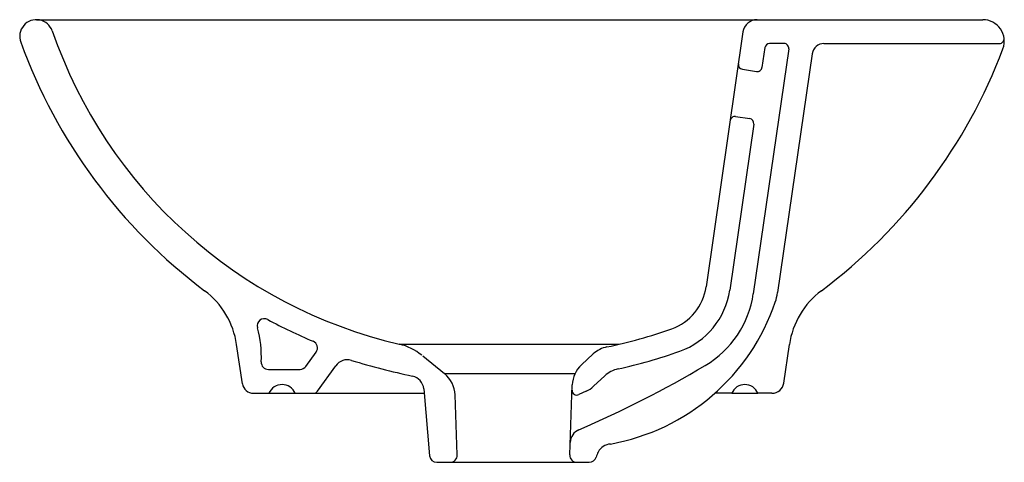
# Model space of a CAD drawing. Header units: millimetres. Extents: x -0.206 to 0.206, y 0 to 0.186.
import ezdxf

# ---------------------------------------------------------------- set-up
doc = ezdxf.new("R2010")
doc.units = ezdxf.units.MM
doc.layers.add('BLOCKS', color=3, linetype='Continuous')

msp = doc.modelspace()

# ---------------------------------------------------------------- linework, layer by layer
at = {"layer": 'BLOCKS'}
for p, q in [((-0.1993655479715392, 0.1855377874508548), (0.1026634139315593, 0.1855413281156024)), ((0.1026634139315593, 0.1855413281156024), (0.1972366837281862, 0.1855424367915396)), ((0.09672541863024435, 0.1804011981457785), (0.08125338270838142, 0.07355485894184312)), ((0.1058779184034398, 0.173828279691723), (0.1046777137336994, 0.1655399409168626)), ((0.1139198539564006, 0.1755416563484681), (0.1078572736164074, 0.1755416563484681)), ((0.1306626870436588, 0.1755416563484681), (0.2041650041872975, 0.1755425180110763)), ((0.1158992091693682, 0.1732550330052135), (0.1010469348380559, 0.07068862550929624)), ((0.1257143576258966, 0.1712582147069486), (0.1112131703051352, 0.07111633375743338)), ((0.09646730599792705, 0.1647425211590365), (0.1024004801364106, 0.1638488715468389)), ((0.09362352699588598, 0.1449452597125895), (0.0995567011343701, 0.1440516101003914)), ((0.1012381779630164, 0.1417872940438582), (0.09115015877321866, 0.0721217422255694)), ((-0.1130596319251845, 0.03293981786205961), (-0.1154765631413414, 0.04936687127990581)), ((-0.08646678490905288, 0.04020699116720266), (-0.08214858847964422, 0.04622387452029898)), ((-0.04732248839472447, 0.04951478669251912), (0.0448843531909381, 0.04951478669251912)), ((0.03400826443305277, 0.04544104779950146), (0.02902060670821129, 0.04083245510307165)), ((0.113806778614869, 0.0332283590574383), (0.1161812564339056, 0.04936687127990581)), ((-0.03750088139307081, 0.04458444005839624), (-0.02836463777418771, 0.03716144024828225)), ((-0.1021692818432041, 0.03895617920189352), (-0.08890406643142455, 0.03895617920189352)), ((-0.08163401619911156, 0.02979005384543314), (-0.07395902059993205, 0.04048422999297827)), ((-0.02836463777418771, 0.03716144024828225), (0.02632212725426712, 0.03716144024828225)), ((0.03877772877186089, 0.03623268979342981), (0.03406331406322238, 0.03187657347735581)), ((-0.10844698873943, 0.02895617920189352), (-0.1019168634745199, 0.02895617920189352)), ((-0.1019168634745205, 0.02895617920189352), (-0.03689873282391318, 0.02895617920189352)), ((-0.09090356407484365, 0.02895617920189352), (-0.08325887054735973, 0.02895617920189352)), ((-0.03706059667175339, 0.03078986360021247), (-0.03458423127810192, 0.002736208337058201)), ((0.02415178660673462, 0.003104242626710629), (0.02517160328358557, 0.03243583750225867)), ((0.03100328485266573, 0.02982021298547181), (0.0279423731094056, 0.02838866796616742)), ((0.0919912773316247, 0.02895617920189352), (0.08492629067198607, 0.02895617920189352)), ((0.0919912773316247, 0.02895617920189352), (0.1030045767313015, 0.02895617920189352)), ((0.1088600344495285, 0.02895617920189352), (0.1030045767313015, 0.02895617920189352)), ((-0.02306407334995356, 0.003104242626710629), (-0.02393887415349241, 0.02826494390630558)), ((-0.03159585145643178, 0), (0.03230054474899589, 0))]:
    msp.add_line(p, q, dxfattribs=at)
for centre, radius, start, end in [((-0.1993654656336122, 0.1785141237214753), 0.007023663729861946, 18.99863681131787, 199.8691132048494), ((0.102663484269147, 0.1795413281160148), 0.006000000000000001, 90.0006716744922, 171.7604759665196), ((0.197236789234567, 0.1765424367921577), 0.009000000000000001, 339.3888065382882, 90.0006716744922), ((-0.001219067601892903, 0.2467361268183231), 0.2025383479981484, 198.9986368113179, 256.8425313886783), ((0.2041649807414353, 0.1775425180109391), 0.002, 270.0006716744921, 8.213882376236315), ((0.007072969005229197, 0.2531179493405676), 0.226528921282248, 199.8691132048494, 233.1128009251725), ((0.1078572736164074, 0.1735416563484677), 0.002, 90, 171.7604759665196), ((0.1139198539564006, 0.1735416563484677), 0.002, 351.7604759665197, 90), ((0.1306627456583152, 0.1705416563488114), 0.005, 90.0006716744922, 171.7604759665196), ((-0.006368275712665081, 0.2531179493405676), 0.226528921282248, 306.8871990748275, 339.3888065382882), ((0.09676518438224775, 0.1667202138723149), 0.002, 171.7604759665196, 261.4345437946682), ((0.1026983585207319, 0.1658265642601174), 0.002, 261.4345437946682, 351.7604759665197), ((0.0933256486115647, 0.1429675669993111), 0.002, 81.43454379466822, 171.7604759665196), ((0.09925882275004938, 0.1420739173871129), 0.002, 351.7604759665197, 81.43454379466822), ((-0.1496048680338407, 0.04434553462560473), 0.03449572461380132, 8.369942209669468, 53.11280092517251), ((0.05948047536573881, 0.07670771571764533), 0.022, 289.6463852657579, 351.7604759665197), ((0.05948047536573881, 0.07670771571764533), 0.032, 289.6463852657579, 351.7604759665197), ((0.05948047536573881, 0.07670771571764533), 0.042, 300.7185933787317, 351.7604759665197), ((0.08944026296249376, 0.07426919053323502), 0.022, 341.2525800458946, 351.7604759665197), ((0.1503095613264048, 0.04434553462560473), 0.03449572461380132, 126.8871990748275, 171.6300577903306), ((0.02517151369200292, 0.09608226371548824), 0.0898695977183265, 280.2662291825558, 341.2525800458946), ((-0.1038876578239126, 0.0572211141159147), 0.003, 61.55365294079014, 195.7290927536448), ((-0.001219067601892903, 0.2467361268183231), 0.2125383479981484, 241.5536529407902, 247.2454569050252), ((-0.1496048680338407, 0.04434553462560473), 0.04449572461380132, 357.116418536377, 15.72909275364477), ((-0.001219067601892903, 0.2467361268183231), 0.2025383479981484, 281.6633010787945, 289.6463852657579), ((-0.0845858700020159, 0.04797306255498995), 0.003, 324.3337553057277, 67.24545690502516), ((-0.05267174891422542, 0.0266317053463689), 0.0235, 50.90688956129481, 76.84253138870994), ((0.04215201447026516, 0.03662745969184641), 0.012, 101.6633010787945, 132.7379143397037), ((-0.001219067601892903, 0.2467361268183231), 0.2125383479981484, 282.3802048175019, 289.6463852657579), ((-0.1021692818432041, 0.04195617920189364), 0.003, 177.116418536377, 270), ((-0.06908445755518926, 0.03698585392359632), 0.006000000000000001, 73.23336198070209, 144.3337553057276), ((0.02790511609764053, 0.3589081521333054), 0.3302156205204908, 253.2333619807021, 257.8188685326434), ((-0.08890406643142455, 0.04195617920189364), 0.003, 270, 324.3337553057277), ((-0.03593162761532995, 0.02784797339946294), 0.012, 1.991288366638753, 50.90688956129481), ((0.03716435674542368, 0.03201886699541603), 0.012, 132.7379143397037, 178.0087116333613), ((-0.1505748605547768, 0.4302198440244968), 0.4532104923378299, 293.2004428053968, 300.7185933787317), ((0.04692147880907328, 0.0274191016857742), 0.012, 102.380204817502, 132.7379143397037), ((-0.04303735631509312, 0.03026228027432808), 0.006000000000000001, 5.044564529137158, 77.81886853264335), ((0.1088600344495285, 0.03395617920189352), 0.005, 270, 351.6300577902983), ((-0.10844698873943, 0.03361848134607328), 0.004662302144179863, 188.3699422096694, 270), ((-0.09641021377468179, 0.02655820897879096), 0.006006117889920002, 23.5315884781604, 156.4684115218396), ((-0.08325887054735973, 0.03095617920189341), 0.002, 270, 324.3337553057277), ((0.02709508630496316, 0.03020032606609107), 0.002, 178.0087116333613, 295.0648253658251), ((0.02591956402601, 0.04069016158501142), 0.012, 295.0648253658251, 312.7379143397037), ((0.09749792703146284, 0.02655820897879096), 0.006006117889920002, 23.5315884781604, 156.4684115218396), ((0.03033065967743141, 0.008144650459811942), 0.006000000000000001, 113.2004428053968, 178.0087116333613), ((0.04949049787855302, -0.002339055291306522), 0.015, 153.6461891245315, 162.7456438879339), ((0.04142586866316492, 0.001656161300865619), 0.006000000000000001, 92.26942236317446, 153.6461891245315), ((-0.03159585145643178, 0.003000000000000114), 0.003, 185.0445645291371, 270), ((-0.02606226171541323, 0.003000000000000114), 0.003, 270, 1.991288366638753), ((0.02714997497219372, 0.003000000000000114), 0.003, 178.0087116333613, 270), ((0.03230054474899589, 0.003000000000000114), 0.003, 270, 342.745643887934)]:
    msp.add_arc(centre, radius, start, end, dxfattribs=at)

doc.saveas('drawing.dxf')
